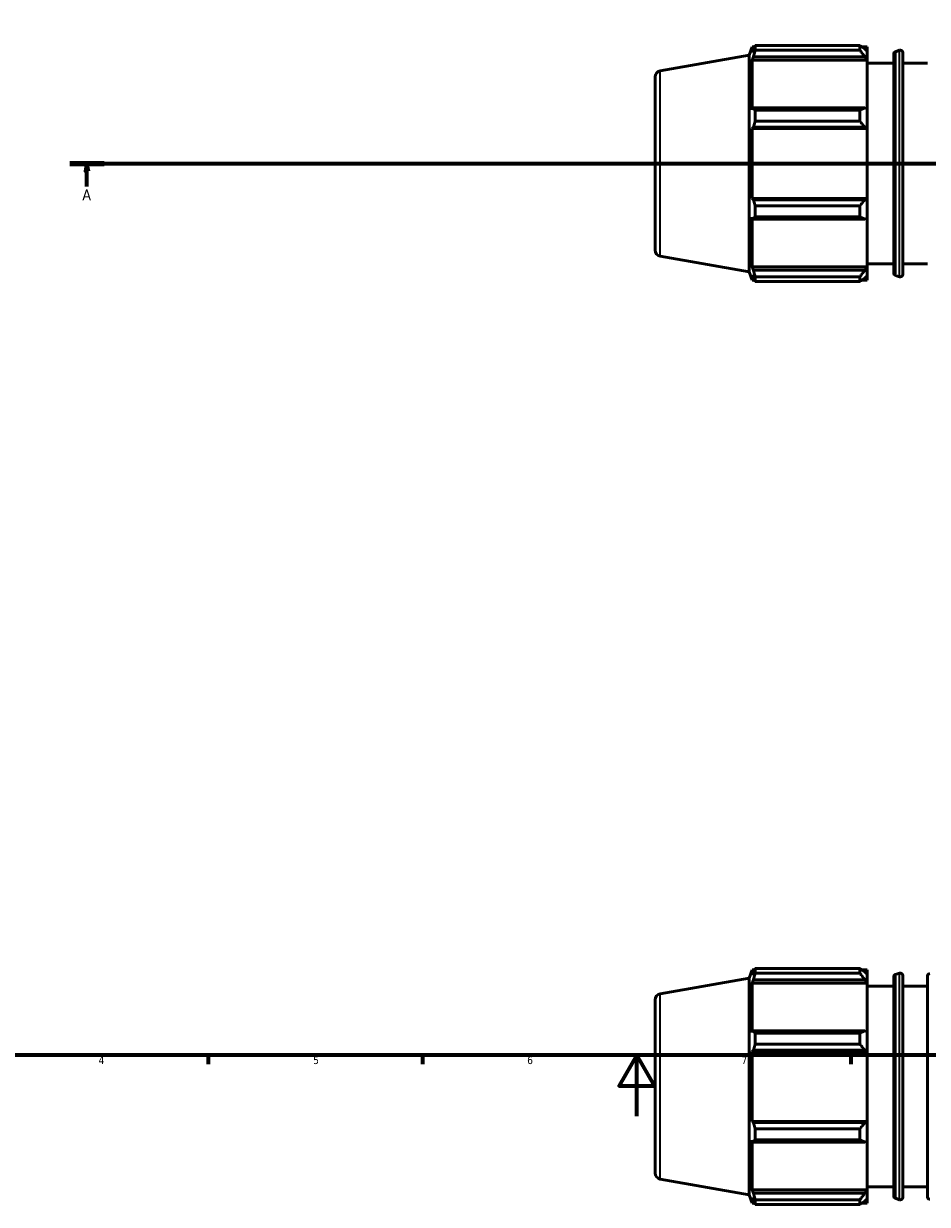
# Model space of a CAD drawing. Header units: millimetres. Extents: x -312 to 1201, y -29 to 823.
# Tile 4 of 9: x 220 to 516, y -29 to 357. Entities that reach past the tile are written whole.
import ezdxf

# ---------------------------------------------------------------- set-up
doc = ezdxf.new("R2010")
doc.units = ezdxf.units.MM
doc.linetypes.add('CHAIN', pattern=[0.7087, 0.4724, -0.0591, 0.1181, -0.0591])
for name, color, linetype, lineweight in [('Border (ISO)', 7, 'Continuous', 70), ('Section Line (ISO)', 7, 'CHAIN', 70), ('Visible (ISO)', 7, 'Continuous', 50), ('Visible Narrow (ISO)', 7, 'Continuous', 35)]:
    doc.layers.add(name, color=color, linetype=linetype, lineweight=lineweight)
doc.styles.add('Label Text (ISO)', font='tahoma.ttf')
doc.styles.add('Note Text (ISO)', font='tahoma.ttf')

# ---------------------------------------------------------------- blocks, each defined once
blk = doc.blocks.new('Borders Default Border')
at = {"layer": 'Border (ISO)'}
for p, q in [((280.33, 20), (280.33, 17.1)), ((350.42, 20), (350.42, 17.1)), ((490.58, 20), (490.58, 17.1))]:
    blk.add_line(p, q, dxfattribs=at)
at = {"layer": 'Border (ISO)', "flags": 128}
for points in [[(20, 20), (20, 574), (821, 574), (821, 20), (20, 20)], [(420.5, 0), (420.5, 20), (414.73, 10), (426.27, 10), (420.5, 20)]]:
    blk.add_lwpolyline(points, dxfattribs=at)
at = {"layer": 'Border (ISO)', "color": 232, "true_color": 0xca0064, "char_height": 2.5, "attachment_point": 7, "style": 'Note Text (ISO)'}
for s, insert in [('4', (244.42, 17.1)), ('5', (314.64, 17.05)), ('6', (384.66, 17.05)), ('7', (454.77, 17.1))]:
    blk.add_mtext(s, dxfattribs=dict(at, insert=insert))
blk = doc.blocks.new('2dTransSection0')
at = {"layer": 'Section Line (ISO)', "linetype": 'CHAIN'}
blk.add_line((235.03, 311.7), (833.03, 311.7), dxfattribs=at)
at = {"layer": 'Section Line (ISO)', "linetype": 'Continuous', "lineweight": 140}
for p, q in [((235.03, 311.7), (246.2, 311.7)), ((821.86, 311.7), (833.03, 311.7))]:
    blk.add_line(p, q, dxfattribs=at)
at = {"layer": 'Section Line (ISO)', "linetype": 'Continuous'}
for p, q in [((240.61, 311.7), (240.11, 309.2)), ((240.11, 309.2), (241.11, 309.2)), ((240.61, 309.2), (240.61, 311.7)), ((241.11, 309.2), (240.61, 311.7)), ((240.61, 304.2), (240.61, 309.2)), ((827.45, 311.7), (826.95, 309.2)), ((826.95, 309.2), (827.95, 309.2)), ((827.45, 309.2), (827.45, 311.7)), ((827.95, 309.2), (827.45, 311.7)), ((827.45, 304.2), (827.45, 309.2))]:
    blk.add_line(p, q, dxfattribs=at)
at = {"layer": 'Section Line (ISO)', "linetype": 'Continuous', "flags": 128}
for points in [[(241.11, 309.2), (240.61, 311.7), (240.11, 309.2), (241.11, 309.2)], [(827.95, 309.2), (827.45, 311.7), (826.95, 309.2), (827.95, 309.2)]]:
    blk.add_lwpolyline(points, dxfattribs=at)
at = {"layer": 'Section Line (ISO)'}
for points in [[(241.11, 309.2), (240.61, 311.7), (240.11, 309.2), (241.11, 309.2)], [(827.95, 309.2), (827.45, 311.7), (826.95, 309.2), (827.95, 309.2)]]:
    blk.add_solid(points, dxfattribs=at)
at = {"layer": 'Section Line (ISO)', "char_height": 3.5, "attachment_point": 7, "style": 'Label Text (ISO)'}
for insert in [(239.13, 299.7), (825.96, 299.7)]:
    blk.add_mtext('A', dxfattribs=dict(at, insert=insert))

msp = doc.modelspace()

# ---------------------------------------------------------------- linework, layer by layer
at = {"layer": 'Visible (ISO)'}
for p, q in [((457.2455, 347.1129), (458.2334, 349.8271)), ((458.2334, 349.8271), (458.2334, 348.0623)), ((458.2334, 349.8271), (459.0179, 349.8271)), ((458.6811, 349.2354), (458.2334, 348.0623)), ((459.278, 350.2752), (493.4855, 350.2752)), ((459.278, 348.7926), (459.278, 350.2752)), ((493.4855, 348.7926), (459.278, 348.7926)), ((493.4855, 348.7926), (493.4855, 350.2752)), ((494.2001, 349.8271), (495.9455, 349.8271)), ((495.9455, 348.4534), (495.1255, 349.2354)), ((495.9455, 348.4534), (495.9455, 349.8271)), ((495.9455, 348.4534), (495.9455, 345.8825)), ((505.153, 348.2801), (506.4546, 348.732)), ((507.5169, 347.9762), (507.5169, 275.418)), ((428.1839, 341.9885), (457.2455, 347.1129)), ((457.2455, 276.2814), (457.2455, 347.1129)), ((458.2334, 345.5188), (458.6811, 346.6099)), ((458.2334, 345.5188), (458.2334, 329.3036)), ((495.9455, 345.5188), (458.2334, 345.5188)), ((458.6811, 346.6099), (495.1255, 346.6099)), ((495.1255, 346.6099), (495.9455, 345.8825)), ((495.9455, 345.8825), (495.9455, 345.5188)), ((495.9455, 329.4929), (495.9455, 345.5188)), ((495.9455, 344.4971), (504.6154, 344.4971)), ((504.6154, 275.8699), (504.6154, 347.5243)), ((507.5169, 344.4971), (515.6026, 344.4971)), ((426.5312, 340.0189), (426.5312, 283.3753)), ((458.6811, 329.8715), (458.2334, 329.3036)), ((495.1255, 329.8715), (458.6811, 329.8715)), ((459.278, 325.58), (459.278, 329.1593)), ((459.278, 329.1593), (493.4855, 329.1593)), ((493.4855, 325.58), (493.4855, 329.1593)), ((495.9455, 329.4929), (495.1255, 329.8715)), ((495.9455, 329.4929), (495.9455, 323.2863)), ((493.4855, 325.58), (459.278, 325.58)), ((458.2334, 323.163), (458.6811, 323.5329)), ((495.9455, 323.163), (458.2334, 323.163)), ((458.2334, 323.163), (458.2334, 300.2312)), ((458.6811, 323.5329), (495.1255, 323.5329)), ((495.1255, 323.5329), (495.9455, 323.2863)), ((495.9455, 323.2863), (495.9455, 323.163)), ((495.9455, 300.2312), (495.9455, 323.163)), ((458.6811, 299.8613), (458.2334, 300.2312)), ((495.9455, 300.2312), (458.2334, 300.2312)), ((495.1255, 299.8613), (458.6811, 299.8613)), ((459.278, 294.235), (459.278, 297.8143)), ((459.278, 297.8143), (493.4855, 297.8143)), ((493.4855, 294.235), (493.4855, 297.8143)), ((495.9455, 300.1079), (495.1255, 299.8613)), ((495.9455, 300.2312), (495.9455, 300.1079)), ((495.9455, 300.1079), (495.9455, 293.9013)), ((458.2334, 294.0906), (458.6811, 293.5227)), ((458.2334, 294.0906), (458.2334, 277.8754)), ((493.4855, 294.235), (459.278, 294.235)), ((495.1255, 293.5227), (495.9455, 293.9013)), ((495.9455, 277.8754), (495.9455, 293.9013)), ((458.6811, 293.5227), (495.1255, 293.5227)), ((428.1839, 281.4057), (457.2455, 276.2814)), ((495.9455, 278.8971), (504.6154, 278.8971)), ((507.5169, 278.8971), (515.6026, 278.8971)), ((457.2455, 276.2814), (458.2334, 273.5671)), ((458.6811, 276.7844), (458.2334, 277.8754)), ((495.9455, 277.8754), (458.2334, 277.8754)), ((458.2334, 275.3319), (458.6811, 274.1588)), ((458.2334, 275.3319), (458.2334, 273.5671)), ((495.1255, 276.7844), (458.6811, 276.7844)), ((459.278, 273.1191), (459.278, 274.6016)), ((459.278, 274.6016), (493.4855, 274.6016)), ((493.4855, 273.1191), (493.4855, 274.6016)), ((495.9455, 277.5117), (495.1255, 276.7844)), ((495.1255, 274.1588), (495.9455, 274.9409)), ((495.9455, 277.8754), (495.9455, 277.5117)), ((495.9455, 277.5117), (495.9455, 274.9409)), ((495.9455, 273.5671), (495.9455, 274.9409)), ((505.153, 275.1141), (506.4546, 274.6623)), ((458.2334, 273.5671), (459.0179, 273.5671)), ((493.4855, 273.1191), (459.278, 273.1191)), ((494.2001, 273.5671), (495.9455, 273.5671)), ((457.2455, 45.1748), (458.2334, 47.889)), ((458.2334, 47.889), (458.2334, 46.1243)), ((458.2334, 47.889), (459.0179, 47.889)), ((458.6811, 47.2973), (458.2334, 46.1243)), ((459.278, 46.8545), (459.278, 48.3371)), ((459.278, 48.3371), (493.4855, 48.3371)), ((493.4855, 46.8545), (459.278, 46.8545)), ((493.4855, 46.8545), (493.4855, 48.3371)), ((494.2001, 47.889), (495.9455, 47.889)), ((495.9455, 46.5153), (495.1255, 47.2973)), ((495.9455, 46.5153), (495.9455, 47.889)), ((495.9455, 46.5153), (495.9455, 43.9444)), ((505.153, 46.342), (506.4546, 46.7939)), ((428.1839, 40.0505), (457.2455, 45.1748)), ((457.2455, -25.6567), (457.2455, 45.1748)), ((458.2334, 43.5808), (458.6811, 44.6718)), ((495.9455, 43.5808), (458.2334, 43.5808)), ((458.2334, 43.5808), (458.2334, 27.3655)), ((458.6811, 44.6718), (495.1255, 44.6718)), ((495.1255, 44.6718), (495.9455, 43.9444)), ((495.9455, 43.9444), (495.9455, 43.5808)), ((495.9455, 27.5548), (495.9455, 43.5808)), ((495.9455, 42.559), (504.6154, 42.559)), ((504.6154, -26.0682), (504.6154, 45.5863)), ((507.5169, 46.0381), (507.5169, -26.52)), ((507.5169, 42.559), (515.6026, 42.559)), ((515.6026, -26.341), (515.6026, 45.859)), ((426.5312, 38.0808), (426.5312, -18.5628)), ((458.6811, 27.9335), (458.2334, 27.3655)), ((495.1255, 27.9335), (458.6811, 27.9335)), ((459.278, 23.6419), (459.278, 27.2212)), ((459.278, 27.2212), (493.4855, 27.2212)), ((493.4855, 23.6419), (493.4855, 27.2212)), ((495.9455, 27.5548), (495.1255, 27.9335)), ((495.9455, 27.5548), (495.9455, 21.3483)), ((493.4855, 23.6419), (459.278, 23.6419)), ((458.2334, 21.225), (458.6811, 21.5948)), ((495.9455, 21.225), (458.2334, 21.225)), ((458.2334, 21.225), (458.2334, -1.7069)), ((458.6811, 21.5948), (495.1255, 21.5948)), ((495.1255, 21.5948), (495.9455, 21.3483)), ((495.9455, 21.3483), (495.9455, 21.225)), ((495.9455, -1.7069), (495.9455, 21.225)), ((458.6811, -2.0767), (458.2334, -1.7069)), ((495.9455, -1.7069), (458.2334, -1.7069)), ((495.1255, -2.0767), (458.6811, -2.0767)), ((495.9455, -1.8302), (495.1255, -2.0767)), ((495.9455, -1.7069), (495.9455, -1.8302)), ((495.9455, -1.8302), (495.9455, -8.0367)), ((459.278, -4.1238), (493.4855, -4.1238)), ((459.278, -7.7031), (459.278, -4.1238)), ((493.4855, -7.7031), (459.278, -7.7031)), ((493.4855, -7.7031), (493.4855, -4.1238)), ((458.2334, -7.8474), (458.2334, -24.0627)), ((458.2334, -7.8474), (458.6811, -8.4154)), ((458.6811, -8.4154), (495.1255, -8.4154)), ((495.1255, -8.4154), (495.9455, -8.0367)), ((495.9455, -24.0627), (495.9455, -8.0367)), ((428.1839, -20.5324), (457.2455, -25.6567)), ((495.9455, -23.041), (504.6154, -23.041)), ((507.5169, -23.041), (515.6026, -23.041)), ((457.2455, -25.6567), (458.2334, -28.371)), ((458.6811, -25.1537), (458.2334, -24.0627)), ((495.9455, -24.0627), (458.2334, -24.0627)), ((458.2334, -26.6062), (458.6811, -27.7793)), ((458.2334, -26.6062), (458.2334, -28.371)), ((495.1255, -25.1537), (458.6811, -25.1537)), ((495.9455, -24.4263), (495.1255, -25.1537)), ((495.1255, -27.7793), (495.9455, -26.9972)), ((495.9455, -24.0627), (495.9455, -24.4263)), ((495.9455, -24.4263), (495.9455, -26.9972)), ((495.9455, -28.371), (495.9455, -26.9972)), ((505.153, -26.8239), (506.4546, -27.2758)), ((458.2334, -28.371), (459.0179, -28.371)), ((459.278, -28.819), (459.278, -27.3364)), ((459.278, -27.3364), (493.4855, -27.3364)), ((493.4855, -28.819), (459.278, -28.819)), ((493.4855, -28.819), (493.4855, -27.3364)), ((494.2001, -28.371), (495.9455, -28.371))]:
    msp.add_line(p, q, dxfattribs=at)
for centre, radius, start, end in [((505.4154, 347.5243), 0.8, 109.146111, 180), ((506.7169, 347.9762), 0.8, 0, 109.146111), ((428.5312, 340.0189), 2, 100, 180), ((428.5312, 283.3753), 2, 180, 260), ((505.4154, 275.8699), 0.8, 180, 250.853889), ((506.7169, 275.418), 0.8, 250.853889, 0), ((506.7169, 46.0381), 0.8, 0, 109.146111), ((516.4026, 45.859), 0.8, 90, 180), ((505.4154, 45.5863), 0.8, 109.146111, 180), ((428.5312, 38.0808), 2, 100, 180), ((428.5312, -18.5628), 2, 180, 260), ((505.4154, -26.0682), 0.8, 180, 250.853889), ((506.7169, -26.52), 0.8, 250.853889, 0), ((516.4026, -26.341), 0.8, 180, 270)]:
    msp.add_arc(centre, radius, start, end, dxfattribs=at)
for points, weights in [([(458.6811, 349.2354), (458.9676, 349.7447), (459.278, 350.2752)], [1.0023021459, 1.0015592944, 1]), ([(459.278, 348.7926), (458.9676, 347.6789), (458.6811, 346.6099)], [1, 1.0015592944, 1.0023021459]), ([(495.1255, 349.2354), (494.3383, 349.7447), (493.4855, 350.2752)], [1.00588657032, 1.01124982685, 1.01581176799]), ([(493.4855, 348.7926), (494.3383, 347.6789), (495.1255, 346.6099)], [1.01581176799, 1.01124982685, 1.00588657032]), ([(458.6811, 329.8715), (458.9676, 329.5227), (459.278, 329.1593)], [1.0023021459, 1.0015592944, 1]), ([(495.1255, 329.8715), (494.3383, 329.5227), (493.4855, 329.1593)], [1.00588657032, 1.01124982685, 1.01581176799]), ([(459.278, 325.58), (458.9676, 324.5355), (458.6811, 323.5329)], [1, 1.0015592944, 1.0023021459]), ([(493.4855, 325.58), (494.3383, 324.5355), (495.1255, 323.5329)], [1.01581176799, 1.01124982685, 1.00588657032]), ([(458.6811, 299.8613), (458.9676, 298.8587), (459.278, 297.8143)], [1.0023021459, 1.0015592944, 1]), ([(495.1255, 299.8613), (494.3383, 298.8587), (493.4855, 297.8143)], [1.00588657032, 1.01124982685, 1.01581176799]), ([(459.278, 294.235), (458.9676, 293.8716), (458.6811, 293.5227)], [1, 1.0015592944, 1.0023021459]), ([(493.4855, 294.235), (494.3383, 293.8716), (495.1255, 293.5227)], [1.01581176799, 1.01124982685, 1.00588657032]), ([(458.6811, 276.7844), (458.9676, 275.7153), (459.278, 274.6016)], [1.0023021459, 1.0015592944, 1]), ([(495.1255, 276.7844), (494.3383, 275.7153), (493.4855, 274.6016)], [1.00588657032, 1.01124982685, 1.01581176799]), ([(459.278, 273.1191), (458.9676, 273.6495), (458.6811, 274.1588)], [1, 1.0015592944, 1.0023021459]), ([(493.4855, 273.1191), (494.3383, 273.6495), (495.1255, 274.1588)], [1.01581176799, 1.01124982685, 1.00588657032]), ([(458.6811, 47.2973), (458.9676, 47.8066), (459.278, 48.3371)], [1.0023021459, 1.0015592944, 1]), ([(459.278, 46.8545), (458.9676, 45.7409), (458.6811, 44.6718)], [1, 1.0015592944, 1.0023021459]), ([(495.1255, 47.2973), (494.3383, 47.8066), (493.4855, 48.3371)], [1.00588657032, 1.01124982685, 1.01581176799]), ([(493.4855, 46.8545), (494.3383, 45.7409), (495.1255, 44.6718)], [1.01581176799, 1.01124982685, 1.00588657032]), ([(458.6811, 27.9335), (458.9676, 27.5846), (459.278, 27.2212)], [1.0023021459, 1.0015592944, 1]), ([(495.1255, 27.9335), (494.3383, 27.5846), (493.4855, 27.2212)], [1.00588657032, 1.01124982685, 1.01581176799]), ([(459.278, 23.6419), (458.9676, 22.5975), (458.6811, 21.5948)], [1, 1.0015592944, 1.0023021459]), ([(493.4855, 23.6419), (494.3383, 22.5975), (495.1255, 21.5948)], [1.01581176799, 1.01124982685, 1.00588657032]), ([(458.6811, -2.0767), (458.9676, -3.0794), (459.278, -4.1238)], [1.0023021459, 1.0015592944, 1]), ([(495.1255, -2.0767), (494.3383, -3.0794), (493.4855, -4.1238)], [1.00588657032, 1.01124982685, 1.01581176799]), ([(459.278, -7.7031), (458.9676, -8.0665), (458.6811, -8.4154)], [1, 1.0015592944, 1.0023021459]), ([(493.4855, -7.7031), (494.3383, -8.0665), (495.1255, -8.4154)], [1.01581176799, 1.01124982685, 1.00588657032]), ([(458.6811, -25.1537), (458.9676, -26.2228), (459.278, -27.3364)], [1.0023021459, 1.0015592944, 1]), ([(495.1255, -25.1537), (494.3383, -26.2228), (493.4855, -27.3364)], [1.00588657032, 1.01124982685, 1.01581176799]), ([(459.278, -28.819), (458.9676, -28.2885), (458.6811, -27.7793)], [1, 1.0015592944, 1.0023021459]), ([(493.4855, -28.819), (494.3383, -28.2885), (495.1255, -27.7793)], [1.01581176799, 1.01124982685, 1.00588657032])]:
    msp.add_rational_spline(points, weights, degree=2, dxfattribs=at)
at = {"layer": 'Visible Narrow (ISO)'}
for p, q in [((505.153, 347.8297), (505.153, 275.5645)), ((506.4546, 275.1182), (506.4546, 348.276)), ((428.1839, 281.7786), (428.1839, 341.6156)), ((505.153, 45.8916), (505.153, -26.3735)), ((506.4546, -26.8198), (506.4546, 46.3379)), ((428.1839, -20.1594), (428.1839, 39.6775))]:
    msp.add_line(p, q, dxfattribs=at)

# ---------------------------------------------------------------- block references
msp.add_blockref('Borders Default Border', (0, 0))
at = {"layer": 'Section Line (ISO)'}
msp.add_blockref('2dTransSection0', (0, 0), dxfattribs=at)

doc.saveas('drawing.dxf')
